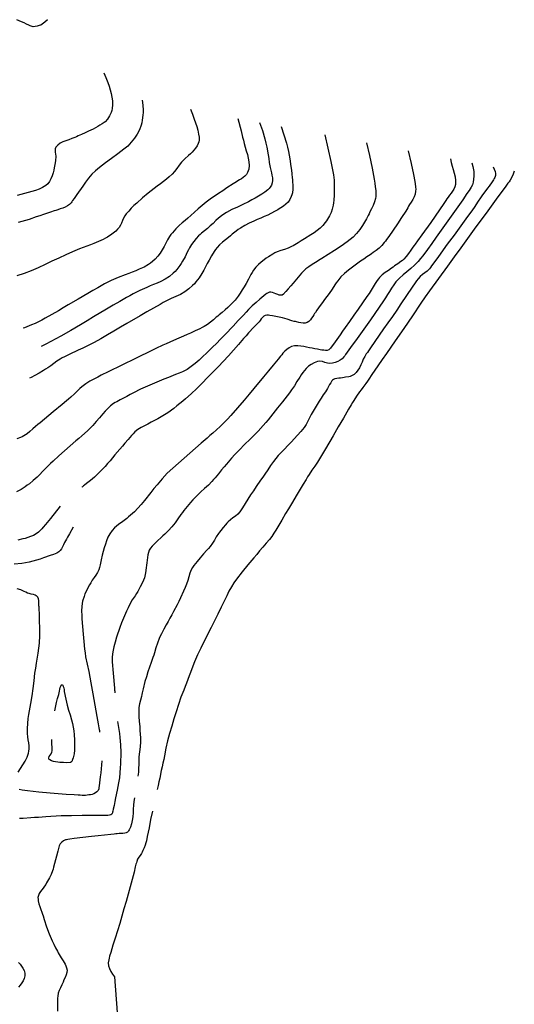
# Model space of a CAD drawing. Extents: x -6807 to 0, y -4892 to 923.
# Tile 9 of 9: x -1752 to 0, y -2949 to 536. Entities that reach past the tile are written whole.
import ezdxf

# ---------------------------------------------------------------- set-up
doc = ezdxf.new("R2010")
doc.units = 0
doc.header["$LTSCALE"] = 30
doc.header["$MEASUREMENT"] = 0
doc.layers.add('C_CNTR', color=3, linetype='CONTINUOUS')
doc.layers.add('C_INDX', color=5, linetype='CONTINUOUS')

msp = doc.modelspace()

# ---------------------------------------------------------------- linework, layer by layer
at = {"layer": 'C_CNTR'}
for points, elevation in [([(-1653.8, 535.1), (-1662.6, 526.2), (-1672.2, 519.3), (-1677.4, 516.7), (-1682.9, 514.6), (-1689.9, 512.5), (-1697.1, 511.1), (-1704.2, 510.8), (-1711, 512.4), (-1715.4, 514.2), (-1719.7, 516.1), (-1728.4, 520), (-1736.9, 523.9), (-1745.4, 528), (-1762.1, 535.5)], 228), ([(-1454.5, 347.9), (-1446.9, 330.7), (-1440, 313.1), (-1435.6, 300.5), (-1431.8, 287.7), (-1428.5, 274.7), (-1425.6, 261.4), (-1423.6, 248.1), (-1423.2, 234.8), (-1424.7, 221.3), (-1426.2, 214.5), (-1428.3, 207.5), (-1433.8, 194.8), (-1441.1, 183.6), (-1450, 174.2), (-1460.3, 166.5), (-1468, 161.8), (-1475.7, 157.2), (-1491.6, 148.4), (-1508, 140.5), (-1520.4, 135), (-1532.7, 129.6), (-1545, 124.2), (-1551.1, 121.5), (-1557.3, 118.8), (-1567.5, 114.7), (-1578.2, 110.9), (-1588.9, 107.1), (-1599.3, 102.9), (-1608.9, 98), (-1617.2, 91.9), (-1620.7, 88.4), (-1623.8, 84.4), (-1626, 79), (-1626.5, 72.9), (-1626, 66.3), (-1625, 59.5), (-1624.3, 52.7), (-1624.4, 46.2), (-1625, 41.9), (-1625.6, 37.5), (-1626.8, 28.9), (-1629.8, 11.5), (-1631.7, 2.7), (-1634.2, -6.5), (-1637.6, -17.1), (-1641.7, -27.4), (-1646.5, -36.8), (-1652.6, -45), (-1660, -51.5), (-1665.5, -54.9), (-1671.3, -58.1), (-1683.5, -63.7), (-1696.4, -68.4), (-1709.6, -72.4), (-1722.7, -75.9), (-1735.7, -79.3), (-1761.4, -86.1)], 216), ([(-1147.3, 218.3), (-1140.1, 200.9), (-1133.6, 183.2), (-1129.1, 170.3), (-1125.2, 157.4), (-1121.6, 144.2), (-1119.9, 137.5), (-1118.4, 130.8), (-1116.6, 119.8), (-1116.7, 108.7), (-1117.6, 103.2), (-1119.4, 97.7), (-1123.7, 88.8), (-1128.9, 80.8), (-1135, 73.5), (-1141.5, 66.6), (-1147.6, 60.5), (-1153.9, 54.6), (-1166.7, 42.9), (-1173, 37), (-1179, 30.8), (-1187.5, 20.3), (-1195.3, 9.2), (-1203.3, -1.7), (-1212.4, -11.5), (-1222.4, -20.3), (-1232.7, -29), (-1253.9, -45.6), (-1264.7, -53.7), (-1275.6, -61.7), (-1286.5, -69.7), (-1297.2, -77.9), (-1317.6, -95.3), (-1337.5, -113.3), (-1347.3, -122.5), (-1356.8, -132), (-1366, -141.7), (-1370.6, -146.7), (-1375.1, -151.7), (-1380.3, -158.9), (-1384.3, -167), (-1387.7, -175.6), (-1391, -184.1), (-1394.8, -192.2), (-1399.7, -199.6), (-1405.5, -206.1), (-1411.8, -212.5), (-1425.6, -224), (-1440.7, -233.7), (-1448.6, -237.9), (-1456.6, -242.1), (-1472.6, -249.9), (-1489.1, -256.9), (-1501.8, -261.6), (-1514.5, -266.1), (-1539.8, -275.5), (-1564.6, -285.8), (-1589.2, -296.7), (-1613.6, -307.9), (-1637.9, -319.3), (-1662.3, -330.9), (-1686.8, -342.2), (-1711.5, -352.9), (-1736.8, -362.4), (-1762.4, -370.9)], 180), ([(-979.4, 186.4), (-967.7, 142.1), (-962.4, 119.9), (-959.8, 108.7), (-957.1, 97.6), (-953.7, 84.8), (-949.7, 71.8), (-945.7, 58.7), (-942.3, 45.6), (-939.9, 32.5), (-939.2, 19.5), (-940.7, 6.8), (-942.5, 0.5), (-945, -5.7), (-949.2, -12.3), (-954.5, -18), (-960.5, -22.9), (-967, -27.3), (-973.6, -31.5), (-979.1, -35.1), (-984.7, -38.6), (-995.9, -45.7), (-1018, -60), (-1032.9, -69.9), (-1047.8, -79.7), (-1077.4, -99.9), (-1091.9, -110.5), (-1106, -121.5), (-1119.5, -133.3), (-1132.6, -145.7), (-1145.8, -157.9), (-1156, -166.7), (-1166.3, -175.3), (-1176.7, -183.8), (-1186.8, -192.6), (-1199.5, -204.9), (-1211.1, -218.3), (-1216.5, -225.2), (-1221.7, -232.3), (-1228.7, -243.6), (-1234.8, -255.5), (-1240.8, -267.6), (-1244.1, -273.6), (-1247.6, -279.3), (-1255.1, -290.6), (-1263.2, -301.6), (-1272, -311.7), (-1281.7, -320.8), (-1288.7, -326.3), (-1296.1, -331.4), (-1311.7, -340.4), (-1328.4, -347.9), (-1341, -352.8), (-1353.6, -357.5), (-1366.1, -362.2), (-1378.6, -367), (-1403.6, -376.8), (-1428.1, -387.4), (-1440.2, -393.4), (-1452.2, -399.7), (-1475.8, -412.9), (-1493.3, -422.9), (-1510.8, -432.9), (-1545.6, -453.3), (-1580.4, -473.9), (-1597.7, -484.2), (-1615, -494.5), (-1638.3, -508), (-1661.7, -521.1), (-1673.5, -527.4), (-1685.5, -533.5), (-1697.7, -539.3), (-1710, -544.8), (-1735, -554.8), (-1740, -556.4)], 156), ([(-825.4, 157.2), (-816, 128.1), (-807.5, 98.8), (-803.8, 84), (-800.4, 69.1), (-795.6, 42.7), (-791.6, 16.1), (-789.7, 2.8), (-788.1, -10.5), (-786.6, -23.9), (-786, -30.6), (-785.3, -37.3), (-784.4, -50.7), (-784.6, -63.9), (-786.3, -77.2), (-787.8, -83.9), (-790, -90.6), (-794.9, -100.9), (-801.4, -109.8), (-809.1, -117.6), (-817.8, -124.4), (-826.9, -130.3), (-832.5, -133.7), (-838.2, -137), (-849.8, -143.6), (-873.5, -155.8), (-885.8, -161.3), (-898.2, -166.7), (-910.5, -172), (-922.8, -177.5), (-939, -185.1), (-955, -193.1), (-970.4, -202), (-977.9, -207), (-985.1, -212.3), (-999.1, -223.6), (-1006, -229.3), (-1012.9, -235.1), (-1023.4, -243.6), (-1033.9, -252.1), (-1043.9, -261.1), (-1053, -270.8), (-1058.4, -277.7), (-1063.4, -285), (-1072.6, -300.2), (-1081.4, -315.8), (-1087.9, -327.5), (-1094.1, -339.4), (-1100.4, -351.3), (-1107, -363.1), (-1116.7, -378.3), (-1127.7, -392.5), (-1133.5, -399.2), (-1139.6, -405.7), (-1152.8, -417.5), (-1167.3, -428), (-1182.9, -436.9), (-1191, -440.8), (-1199.2, -444.4), (-1215.7, -451.4), (-1231.7, -459.1), (-1243.4, -465.6), (-1255.1, -472.2), (-1278.7, -485.4), (-1302.3, -498.6), (-1325.8, -512), (-1372.1, -539.1), (-1395.2, -552.8), (-1418.3, -566.5), (-1441.5, -580.3), (-1453.1, -587.2), (-1464.8, -593.8), (-1488.4, -606.7), (-1512.4, -618.9), (-1528.6, -626.6), (-1544.8, -634.2), (-1577.1, -649.5), (-1593.3, -657.3), (-1601.3, -661.4), (-1609.3, -665.6), (-1620.8, -672.6), (-1631.6, -680.7), (-1642.1, -689), (-1653.1, -696.8), (-1660.6, -701.6), (-1668.1, -706.4), (-1683.3, -715.6), (-1699, -724.2), (-1711.2, -730.2), (-1717.6, -733.3)], 132), ([(-671.2, 127.8), (-660.4, 80.7), (-649.7, 33.5), (-644.8, 9.8), (-642.4, -2.1), (-640.2, -14), (-638.2, -31.8), (-637.9, -49.7), (-637.9, -58.8), (-638, -67.8), (-638.4, -85.7), (-639.6, -103.4), (-640.6, -112.4), (-641.9, -121.4), (-644.9, -134.6), (-649.3, -147.1), (-655, -159.1), (-661.8, -170.7), (-665.6, -176.5), (-669.6, -182.1), (-678.1, -192.8), (-687.6, -202.5), (-698.2, -210.9), (-709.3, -218.3), (-720.6, -225.7), (-743.4, -240), (-754.8, -247.1), (-766.3, -254.1), (-777.9, -261), (-783.7, -264.3), (-789.6, -267.7), (-801.7, -273.1), (-814.5, -277.2), (-827.5, -281), (-840, -286), (-848.1, -290), (-855.9, -294.4), (-871.1, -303.9), (-878.5, -308.9), (-885.7, -314.1), (-896.4, -322.2), (-906.8, -330.8), (-916.2, -340.2), (-924.3, -350.9), (-929, -358.6), (-933.3, -366.5), (-941.7, -382.5), (-950.4, -398.2), (-957.2, -409.6), (-964, -420.9), (-971, -432.2), (-978.3, -443.2), (-989.3, -457.4), (-1001.6, -470.6), (-1014.7, -482.8), (-1024.8, -491.7), (-1035, -500.4), (-1045.3, -509), (-1050.5, -513.2), (-1055.7, -517.5), (-1066, -526.1), (-1076.3, -534.7), (-1086.9, -542.9), (-1098.2, -550.1), (-1106.2, -554.3), (-1114.2, -558.4), (-1130.6, -565.9), (-1147.1, -573.3), (-1159.4, -578.8), (-1171.7, -584.2), (-1196.3, -595), (-1220.9, -605.8), (-1233.2, -611.3), (-1245.4, -616.9), (-1269.7, -628.4), (-1293.8, -640.1), (-1305.9, -645.9), (-1318, -651.8), (-1342.3, -663.5), (-1390.6, -687), (-1439, -710.8), (-1463.2, -723), (-1475.3, -729.1), (-1487.4, -735.3), (-1503.2, -743.8), (-1518.2, -753.2), (-1532.4, -763.7), (-1539.1, -769.5), (-1545.5, -775.7), (-1558.1, -788.4), (-1571.2, -800.7), (-1578.9, -807.2), (-1586.6, -813.7), (-1602.1, -826.7), (-1633.2, -852.5), (-1664.5, -878.1), (-1680.1, -890.8), (-1688, -897.2), (-1695.8, -903.6), (-1706, -912.4), (-1715.9, -921.5), (-1726.2, -930.1), (-1737.1, -937.4), (-1743, -940.5), (-1749.2, -943.2), (-1762, -947.7)], 108), ([(-375.7, 71.6), (-365.4, 27), (-360.8, 4.6), (-358.5, -6.6), (-356.3, -17.9), (-353.6, -31), (-351.1, -44.1), (-349.5, -57.5), (-349.3, -64.3), (-349.6, -71.3), (-351.5, -81.8), (-355.1, -91.7), (-359.9, -101), (-365.4, -110.1), (-370.9, -119), (-374.4, -124.8), (-377.8, -130.6), (-384.8, -142.3), (-399.3, -165), (-414.3, -187.2), (-429.4, -209.3), (-444.8, -231.4), (-452.6, -242.4), (-456.6, -247.8), (-460.6, -253.3), (-469.1, -263.4), (-478.8, -272.5), (-489.1, -280.9), (-499.9, -288.8), (-505.4, -292.7), (-511, -296.5), (-522.1, -304), (-533.3, -311.6), (-544.4, -319.2), (-558.9, -329.5), (-573.5, -340), (-587.7, -350.9), (-601.3, -362.5), (-614, -375), (-625.4, -388.6), (-630.7, -395.9), (-635.7, -403.3), (-645.4, -418.4), (-655.6, -433.2), (-663.7, -444), (-671.9, -454.7), (-680.1, -465.5), (-688.2, -476.3), (-699.3, -492.4), (-704.7, -500.6), (-707.4, -504.7), (-710.1, -508.7), (-714.1, -514.9), (-718.2, -521.2), (-722.6, -527.1), (-727.7, -532.2), (-733.9, -536), (-737.4, -537.3), (-741, -538), (-748.5, -538.3), (-756.2, -537.4), (-763.8, -535.8), (-771.2, -534.1), (-775.6, -533.1), (-779.9, -532), (-788.4, -529.8), (-805.1, -524.9), (-821.8, -520), (-838.9, -515.6), (-856.9, -512.2), (-866.3, -511), (-871.2, -510.6), (-876.2, -510.3), (-882.5, -511.2), (-887.7, -514.1), (-892.3, -518.5), (-896.4, -523.7), (-900.3, -529), (-904.4, -533.8), (-906.8, -536.3), (-909.1, -538.7), (-913.8, -543.4), (-923.2, -553), (-941.5, -572.7), (-950.4, -582.9), (-959.2, -593.1), (-976.8, -613.4), (-994.5, -633.7), (-1012.5, -653.8), (-1049.4, -692.8), (-1068.2, -712.1), (-1087, -731.2), (-1105.7, -750.7), (-1115.2, -760.3), (-1124.8, -769.8), (-1144.5, -788), (-1164.6, -805.8), (-1174.8, -814.5), (-1185.2, -823.1), (-1195.6, -831.6), (-1206.2, -839.9), (-1227.9, -855.5), (-1250.6, -869.8), (-1262.4, -876.5), (-1274.4, -882.7), (-1286.4, -889), (-1292.4, -892.1), (-1298.3, -895.4), (-1310.2, -901.8), (-1322.2, -908.2), (-1333.6, -915.3), (-1344, -923.5), (-1350.3, -929.8), (-1356.5, -936.3), (-1368.3, -949.9), (-1379.8, -963.7), (-1388.5, -974), (-1397.2, -984.2), (-1414.6, -1004.7), (-1432.1, -1025.1), (-1441, -1035.2), (-1449.8, -1045.3), (-1468.2, -1064.9), (-1477.9, -1074.3), (-1487.7, -1083.4), (-1501.4, -1094.9), (-1515.6, -1105.9), (-1522.6, -1111.5), (-1526.1, -1114.3), (-1527.8, -1115.8), (-1529.5, -1117.3), (-1531.6, -1119.2), (-1531.6, -1119.2)], 60), ([(-226.4, 43.1), (-223.8, 30.2), (-220.3, 17.6), (-216.3, 5.1), (-212.6, -7.5), (-209.7, -20.3), (-208.1, -33.5), (-208, -40.4), (-208.5, -47.3), (-210.5, -56.3), (-214.1, -64.3), (-218.8, -71.7), (-224.1, -78.8), (-229.7, -85.8), (-234.9, -92.9), (-238.6, -98.5), (-242.4, -104.1), (-250, -115.3), (-265.1, -137.6), (-280.4, -159.8), (-295.9, -181.9), (-327.3, -225.8), (-343.1, -247.6), (-351, -258.5), (-355, -263.9), (-359, -269.4), (-366.7, -280.4), (-374.5, -291.5), (-382.6, -302.1), (-391.6, -311.9), (-396.5, -316.5), (-401.7, -320.7), (-412.7, -328.6), (-424, -336.1), (-429.6, -340), (-435.1, -344), (-446, -351.8), (-457.1, -359.6), (-467.7, -367.7), (-477.4, -376.8), (-481.7, -381.9), (-485.7, -387.2), (-493.1, -398.6), (-500.1, -410.3), (-507.3, -421.7), (-514.8, -432.9), (-522.3, -444), (-537.4, -466.3), (-552.6, -488.5), (-568, -510.5), (-583.9, -532.3), (-599.7, -554.1), (-608.5, -566.8), (-617.3, -579.6), (-634.8, -605.1), (-643.9, -617.5), (-648.5, -623.7), (-650.8, -626.7), (-653.2, -629.7), (-657.4, -633.1), (-662.6, -634.8), (-668.6, -635.1), (-675, -634.6), (-681.4, -633.7), (-687.4, -632.7), (-692.3, -631.9), (-697, -631), (-706.5, -629.1), (-715.9, -627.2), (-725.4, -625.4), (-735.8, -623.4), (-745.9, -621.3), (-756.1, -619.5), (-766.9, -618.6), (-772.7, -618.7), (-778.7, -619.2), (-789.1, -621.6), (-798.1, -625.7), (-806, -631.4), (-813, -638), (-819.5, -645.2), (-823.8, -650.3), (-828.1, -655.5), (-836.8, -665.8), (-853.9, -686.6), (-870.9, -707.5), (-888, -728.4), (-922.2, -769.8), (-939.5, -790.3), (-957, -810.6), (-980.4, -837.9), (-1003.9, -865), (-1016, -878.3), (-1028.5, -891.2), (-1041.5, -903.6), (-1055, -915.5), (-1068.5, -927.4), (-1078.5, -936.4), (-1088.6, -945.3), (-1108.9, -962.9), (-1149.7, -998), (-1190.2, -1033.4), (-1210.1, -1051.5), (-1229.5, -1069.9), (-1248, -1089.4), (-1265.4, -1110.1), (-1276.6, -1124.1), (-1287.8, -1138.1), (-1310.2, -1166), (-1321.6, -1179.9), (-1333.2, -1193.6), (-1345.7, -1206.4), (-1359.4, -1218.2), (-1366.3, -1224), (-1373.2, -1229.8), (-1387.3, -1240.9), (-1401.9, -1251.5), (-1408.9, -1257), (-1415.8, -1262.9), (-1425, -1272.5), (-1432.9, -1283.5), (-1439.5, -1295.5), (-1444.7, -1308.3), (-1448.8, -1321.2), (-1452.6, -1333.9), (-1456, -1346.6), (-1459.5, -1359.3), (-1463.4, -1376.6), (-1467.2, -1394), (-1469.3, -1402.6), (-1472, -1411.1), (-1476.4, -1420.9), (-1482.2, -1430.1), (-1488.5, -1438.9), (-1494.9, -1447.7), (-1500.6, -1456.9), (-1505, -1464.7), (-1509.2, -1472.6), (-1517.3, -1488.6), (-1520.9, -1496.8), (-1524.3, -1505.3), (-1529.5, -1522.5), (-1532.4, -1540.1), (-1533, -1558), (-1532.5, -1571.5), (-1531.9, -1585), (-1530.1, -1611.8), (-1527.9, -1638.6), (-1526.7, -1652), (-1525.4, -1665.4), (-1522.5, -1692.2), (-1520.7, -1705.6), (-1518.6, -1718.9), (-1513, -1745.2), (-1507.2, -1771.4), (-1503.7, -1791.3), (-1500.1, -1811.1), (-1492.9, -1850.8), (-1485.7, -1890.5), (-1478.5, -1930.2), (-1473.7, -1956.8), (-1471.3, -1970.2), (-1470.1, -1976.8), (-1469.5, -1980.2), (-1469.2, -1981.8), (-1468.9, -1983.5), (-1469, -1986), (-1469, -1986)], 36), ([(-75.2, 14.3), (-71.4, 6.3), (-68.3, -1.4), (-66.5, -9), (-66.5, -16.1), (-69, -22.8), (-71.4, -26.8), (-73.8, -30.7), (-78.8, -38.5), (-89.5, -53.5), (-95.3, -61.2), (-101.2, -68.8), (-112.6, -84.2), (-120.2, -95.3), (-127.6, -106.5), (-142.8, -128.8), (-154.5, -145.1), (-166.3, -161.5), (-189.9, -194.2), (-213.5, -226.9), (-237.4, -259.4), (-269.1, -302.8), (-284.9, -324.6), (-292.9, -335.5), (-296.9, -340.9), (-301, -346.3), (-308.2, -354), (-316.7, -360.6), (-325.6, -366.8), (-334, -373.5), (-341.2, -381.2), (-346.5, -388.5), (-351.8, -395.9), (-362, -410.7), (-381.8, -440.6), (-401.5, -470.6), (-416.7, -492.8), (-432.1, -515), (-447.6, -537), (-463.1, -559.1), (-493.6, -603.3), (-509, -625.4), (-516.6, -636.4), (-520.5, -641.9), (-524.4, -647.4), (-529.9, -656.3), (-534.9, -666.1), (-539.6, -676.3), (-544.2, -686.4), (-549, -696.3), (-554.4, -705.4), (-560.5, -713.5), (-567.8, -720.1), (-576.4, -725), (-581.5, -726.7), (-586.7, -728.1), (-597.6, -730), (-603, -730.9), (-608.4, -731.9), (-615.2, -732.9), (-622.1, -733.5), (-629, -734.2), (-635.4, -735.6), (-641, -738.3), (-643.7, -740.4), (-646.2, -743), (-650.5, -749.1), (-654.3, -756), (-657.9, -763), (-661.8, -769.7), (-665.5, -775.4), (-669.3, -781), (-676.8, -792.2), (-684.2, -803.5), (-691.5, -814.9), (-705.5, -837.9), (-712.3, -849.6), (-715.7, -855.4), (-719.1, -861.2), (-725.5, -873), (-731.5, -885.2), (-737.8, -897.1), (-745, -908.3), (-750.4, -915.3), (-756.2, -922.1), (-768.2, -935.3), (-780.4, -948.4), (-789.6, -958.3), (-798.9, -968.1), (-817.6, -987.6), (-836, -1007.4), (-844.8, -1017.5), (-853.4, -1028), (-863.8, -1042.5), (-873.6, -1057.6), (-883.5, -1072.6), (-891.2, -1083.6), (-899, -1094.5), (-914.4, -1116.5), (-924.3, -1131.4), (-934, -1146.4), (-953.2, -1176.6), (-962.9, -1191.7), (-967.9, -1199.2), (-972.9, -1206.6), (-979.9, -1214.7), (-988.2, -1221.6), (-997.1, -1227.9), (-1005.8, -1234.3), (-1013.7, -1241.6), (-1018.3, -1246.5), (-1022.8, -1251.6), (-1031.7, -1261.8), (-1040.2, -1272.3), (-1044.3, -1277.6), (-1048.4, -1283), (-1055.8, -1294.3), (-1062.6, -1305.9), (-1069.6, -1317.5), (-1077.3, -1328.5), (-1082.9, -1335.4), (-1088.7, -1342.1), (-1100.8, -1355.3), (-1106.8, -1361.9), (-1112.6, -1368.7), (-1124, -1382.2), (-1134.9, -1396.1), (-1139.9, -1403.3), (-1144.5, -1411), (-1149.8, -1423.3), (-1153.5, -1436.2), (-1156.9, -1449.3), (-1161.3, -1461.9), (-1166.6, -1474.2), (-1171.9, -1486.5), (-1182.9, -1510.9), (-1188.7, -1523), (-1194.6, -1535.1), (-1206.8, -1559.1), (-1213.3, -1570.9), (-1219.9, -1582.6), (-1226.6, -1594.4), (-1233.2, -1606.1), (-1241.9, -1621.9), (-1250.3, -1637.8), (-1254.2, -1645.8), (-1257.9, -1654), (-1264, -1670.8), (-1269.4, -1687.9), (-1274.7, -1705), (-1277.6, -1713.5), (-1280.5, -1721.9), (-1286.4, -1738.9), (-1298, -1772.8), (-1303.5, -1789.9), (-1308.7, -1807.1), (-1315.3, -1833.1), (-1318.3, -1846.3), (-1319.8, -1852.8), (-1321.2, -1859.4), (-1324.3, -1872.5), (-1327.4, -1885.5), (-1329.7, -1898.7), (-1330.7, -1912.3), (-1330.6, -1921.5), (-1330.1, -1930.6), (-1328.5, -1948.4), (-1327, -1966.2), (-1326.2, -1979.6), (-1325.4, -1993), (-1324.6, -2006.4), (-1324.1, -2019.8), (-1325.1, -2037.7), (-1327.9, -2055.5), (-1330.1, -2073.3), (-1330.6, -2086.7), (-1330.7, -2100.2), (-1330.8, -2113.6), (-1331.5, -2127), (-1333.7, -2142), (-1333.7, -2142)], 12), ([(-1608.8, -1186.4), (-1642.9, -1229.4), (-1660.3, -1250.6), (-1669.1, -1261), (-1673.6, -1266.2), (-1678.1, -1271.4), (-1685.6, -1278.6), (-1694.2, -1284.5), (-1703.6, -1289.4), (-1713.6, -1293.6), (-1723.9, -1297.2), (-1732.7, -1300), (-1741.4, -1302.3), (-1758.7, -1306.2)], 60), ([(-1562.4, -1259.9), (-1576, -1284.3), (-1583.2, -1296.4), (-1586.8, -1302.4), (-1590.3, -1308.4), (-1594, -1315.3), (-1597.3, -1322.6), (-1600.7, -1329.9), (-1604.4, -1336.9), (-1608.8, -1343.2), (-1614, -1348.3), (-1620.4, -1352.1), (-1626.3, -1354.4), (-1632.2, -1356.6), (-1643.9, -1360.8), (-1667.3, -1369), (-1679.9, -1373.3), (-1692.7, -1377.4), (-1718.6, -1384.2), (-1745, -1389), (-1771.6, -1391)], 48), ([(-1757.9, -2127.8), (-1749.2, -2114.9), (-1740.7, -2101.9), (-1732.8, -2088.6), (-1726.2, -2074.8), (-1721.2, -2060.4), (-1719.5, -2052.9), (-1718.4, -2045.1), (-1718.2, -2034.1), (-1719.6, -2023.3), (-1721.6, -2012.6), (-1723.4, -2001.9), (-1724.1, -1991.2), (-1724, -1982.2), (-1724, -1973.2), (-1723.6, -1955.2), (-1721.9, -1937.3), (-1719.8, -1924), (-1717.6, -1910.8), (-1713, -1884.3), (-1708.5, -1857.9), (-1704.4, -1831.4), (-1701.2, -1804.5), (-1698.2, -1777.6), (-1695.6, -1759.8), (-1692.6, -1742.1), (-1686.6, -1706.6), (-1684.1, -1688.9), (-1682.2, -1671.1), (-1680.9, -1644.4), (-1680.9, -1631), (-1681, -1617.6), (-1681.6, -1591.6), (-1682.4, -1565.5), (-1683, -1552.3), (-1683.5, -1545.6), (-1683.7, -1542.2), (-1684, -1538.9), (-1684.3, -1532.6), (-1684.5, -1526.1), (-1684.9, -1519.6), (-1686, -1513.7), (-1688, -1508.6), (-1691.3, -1504.8), (-1694, -1503), (-1697, -1501.6), (-1703.7, -1499.3), (-1711, -1497.5), (-1718.3, -1495.7), (-1725.1, -1493.5), (-1731, -1491), (-1736.8, -1488.3), (-1748.5, -1482.8), (-1760.8, -1478.7)], 36), ([(-1628.1, -1910.4), (-1621.5, -1881.4), (-1617.8, -1867.1), (-1616, -1859.9), (-1615, -1856.3), (-1614.1, -1852.7), (-1612.9, -1847.1), (-1611.7, -1840.6), (-1610.4, -1834), (-1608.9, -1827.8), (-1607, -1822.7), (-1604.8, -1819.3), (-1603.6, -1818.4), (-1602.1, -1818.2), (-1599.6, -1819.9), (-1597.7, -1823.9), (-1596.2, -1829.4), (-1595.1, -1835.7), (-1594.1, -1842.1), (-1593.1, -1847.8), (-1592.6, -1850.4), (-1592, -1853.1), (-1590.9, -1858.4), (-1588.9, -1869.1), (-1586.7, -1879.7), (-1584.2, -1890.3), (-1579.3, -1907.6), (-1573.8, -1924.7), (-1568.7, -1942), (-1565.6, -1955.1), (-1563, -1968.3), (-1560.8, -1981.6), (-1558.9, -1995), (-1557.5, -2013), (-1557.5, -2030.9), (-1557.8, -2040), (-1558.3, -2049.3), (-1559.8, -2063), (-1562.8, -2076.3), (-1564.8, -2082.8), (-1565.9, -2086), (-1566.5, -2087.6), (-1567.1, -2089.2), (-1569.1, -2091.5), (-1572.1, -2092.9), (-1572.1, -2092.9)], 48), ([(-1572.1, -2092.9), (-1584.9, -2094), (-1597.4, -2093.8), (-1603.7, -2093.4), (-1610, -2093), (-1617.3, -2092.4), (-1625.1, -2091.3), (-1632.8, -2089.7), (-1639.6, -2087.4), (-1645.1, -2084.3), (-1647.2, -2082.5), (-1648.6, -2080.4), (-1649, -2076.6), (-1647.2, -2072.2), (-1644.2, -2067.4), (-1640.9, -2062.3), (-1638.2, -2057.2), (-1637.1, -2052.2), (-1637.1, -2049.2), (-1637.2, -2046.1), (-1637.6, -2039.9), (-1638.7, -2027.2), (-1638.9, -2020.9), (-1638.9, -2017.8), (-1638.8, -2016.3), (-1638.7, -2014.7), (-1638.4, -2011.9), (-1638.4, -2011.9)], 48), ([(-1461.4, -2087.6), (-1463.9, -2116.1), (-1465.3, -2130.3), (-1466.7, -2144.5), (-1469.1, -2165.5), (-1470.6, -2176), (-1471.4, -2181.2), (-1472.3, -2186.4), (-1474.5, -2192), (-1478.5, -2197), (-1483.7, -2201), (-1489.7, -2204.1), (-1495.8, -2206), (-1501.7, -2207.2), (-1507.6, -2208.3), (-1519.5, -2209.7), (-1531.4, -2209.8), (-1538.5, -2209.3), (-1545.5, -2208.9), (-1559.7, -2208), (-1588, -2206), (-1616.2, -2203.8), (-1644.4, -2201.5), (-1684.3, -2198), (-1724, -2193.7), (-1743.8, -2190.8), (-1753.6, -2189.2)], 36), ([(-1345.5, -2218.8), (-1347.5, -2231.3), (-1348.9, -2244.5), (-1349.8, -2258.2), (-1350.7, -2271.9), (-1351.8, -2285.5), (-1353.4, -2298.5), (-1355.7, -2310.7), (-1359.1, -2321.8), (-1363.9, -2331.5), (-1366.9, -2335.7), (-1368.5, -2337.7), (-1370.3, -2339.5), (-1374.7, -2342.2), (-1380.2, -2343.8), (-1386.5, -2344.5), (-1393.2, -2344.7), (-1400, -2344.8), (-1406.4, -2345.3), (-1412.1, -2345.9), (-1417.9, -2346.6), (-1429.3, -2347.8), (-1452, -2350.3), (-1474.7, -2352.7), (-1497.4, -2355.2), (-1528.2, -2358.5), (-1559.1, -2362.2), (-1574.4, -2364.6), (-1582.1, -2365.9), (-1585.9, -2366.6), (-1589.7, -2367.4), (-1597, -2370.2), (-1603.5, -2375), (-1608.7, -2381.2), (-1612, -2388.4), (-1613.2, -2392.9), (-1614.4, -2397.5), (-1616.8, -2406.7), (-1621.5, -2425), (-1625, -2437.9), (-1628.4, -2450.9), (-1632, -2463.8), (-1634, -2470.3), (-1636.1, -2476.8), (-1641.1, -2489.4), (-1647.1, -2501.4), (-1653.6, -2513.1), (-1656.8, -2519), (-1660, -2524.9), (-1664, -2531.5), (-1668.9, -2537.7), (-1674, -2543.8), (-1678.9, -2550), (-1683.1, -2556.5), (-1686.1, -2563.6), (-1687.4, -2571.5), (-1687.3, -2577.2), (-1686.7, -2582.6), (-1684.2, -2593.1), (-1680.7, -2603.3), (-1676.8, -2613.2), (-1673.2, -2623.3), (-1671.2, -2629.8), (-1669.2, -2636.2), (-1665.3, -2649.1), (-1657.1, -2674.9), (-1648.1, -2700.2), (-1637.6, -2724.8), (-1631.5, -2736.8), (-1625.2, -2748.8), (-1618.7, -2760.7), (-1615.5, -2766.7), (-1612.3, -2772.7), (-1605.5, -2784.2), (-1598.2, -2795.5), (-1591.5, -2807.1), (-1588.5, -2813.2), (-1586, -2819.6), (-1584.5, -2828.1), (-1585.4, -2836.7), (-1588, -2845.3), (-1591.6, -2853.8), (-1595.5, -2862.2), (-1598.7, -2870.6), (-1600.6, -2875.7), (-1602.7, -2880.6), (-1607.4, -2890.4), (-1612, -2900.1), (-1615.7, -2910.1), (-1617.6, -2920.5), (-1618, -2927.2), (-1618.2, -2933.9), (-1618.2, -2947.2), (-1618.2, -2973.9)], 12)]:
    msp.add_lwpolyline(points, dxfattribs=dict(at, elevation=elevation))
for points in [[(0, 0), (-3.9, -11.4), (-8.5, -22.3), (-14.5, -32.4), (-18.5, -37.8), (-22.5, -43.2), (-30.6, -53.9), (-46.6, -75.5), (-58.5, -91.8), (-70.4, -108.2), (-94.2, -140.8), (-142, -206.1), (-189.7, -271.4), (-213.5, -304.1), (-237.2, -336.8), (-268.9, -380.2), (-300.3, -423.8), (-315.6, -445.8), (-330.8, -468.1), (-361.1, -512.6), (-376.4, -534.7), (-391.7, -556.8), (-422.4, -601), (-453.1, -645.3), (-468.4, -667.4), (-483.6, -689.6), (-504.8, -720.7), (-515.3, -736.2), (-520.7, -744), (-526, -751.7), (-537.2, -766.7), (-542.8, -774.1), (-548.3, -781.6), (-558.6, -796.5), (-568.4, -811.8), (-573.1, -819.6), (-577.8, -827.5), (-587.1, -843.1), (-605.5, -874.4), (-623.9, -905.8), (-642.2, -937.1), (-669.4, -983.5), (-683, -1006.7), (-689.9, -1018.3), (-696.8, -1030), (-706.6, -1044.9), (-717, -1059.3), (-726.9, -1074.1), (-732.2, -1082.8), (-737.5, -1091.4), (-748, -1108.7), (-768.9, -1143.3), (-789.7, -1177.8), (-800, -1195.1), (-810.4, -1212.4), (-823.8, -1235.6), (-837.3, -1258.9), (-844.3, -1270.5), (-851.5, -1281.9), (-859.1, -1293.1), (-867.2, -1303.9), (-878.6, -1317.5), (-890.6, -1330.7), (-902.3, -1344.3), (-912.5, -1356.9), (-922.9, -1369.4), (-943.8, -1394.2), (-964.5, -1419.1), (-984.2, -1444.6), (-993.6, -1457.7), (-1002.4, -1471.1), (-1011, -1486.8), (-1018.5, -1503.2), (-1026.1, -1519.5), (-1032.1, -1531.6), (-1038.1, -1543.7), (-1050.1, -1567.8), (-1074.4, -1616), (-1098.4, -1664.1), (-1110.4, -1688.2), (-1116.3, -1700.2), (-1122.1, -1712.2), (-1133, -1736.6), (-1142.7, -1761.7), (-1147.4, -1774.4), (-1151.8, -1787.1), (-1160.9, -1812.4), (-1165.8, -1824.9), (-1171, -1837.3), (-1181, -1862.4), (-1189.7, -1887.9), (-1197.9, -1913.5), (-1205.8, -1939.1), (-1213.7, -1964.8), (-1221.6, -1990.6), (-1225.3, -2003.5), (-1228.7, -2016.6), (-1234, -2042.9), (-1239, -2069.2), (-1241.9, -2082.4), (-1244.8, -2095.7), (-1247.7, -2108.9), (-1250.6, -2122.1), (-1256.1, -2148.4), (-1258.9, -2161.6), (-1261.9, -2174.7), (-1265.3, -2188.9), (-1265.3, -2188.9)], [(-1282.2, -2265), (-1288.5, -2295), (-1294.1, -2325.1), (-1300.1, -2355.2), (-1303.4, -2370.3), (-1305.3, -2377.9), (-1307.3, -2385.5), (-1311.1, -2395.7), (-1316, -2405.3), (-1318.6, -2410.1), (-1321.2, -2414.9), (-1325.4, -2421.9), (-1330.1, -2428.8), (-1334.4, -2435.8), (-1337.6, -2443.6), (-1338.9, -2448.5), (-1340.2, -2453.3), (-1342.6, -2462.7), (-1347.1, -2481.3), (-1350.4, -2494.4), (-1353.7, -2507.6), (-1357, -2520.8), (-1360.5, -2533.9), (-1367.9, -2559.8), (-1375.6, -2585.6), (-1383, -2611.4), (-1390.3, -2637.3), (-1397.7, -2663.1), (-1405.5, -2688.9), (-1413.7, -2714.5), (-1422.1, -2740), (-1426.1, -2752.9), (-1429.9, -2765.9), (-1433.5, -2779), (-1435.2, -2785.5), (-1436.9, -2792.1), (-1438.2, -2802.4), (-1437.1, -2812.6), (-1434.1, -2822.6), (-1429.4, -2832.6), (-1423.5, -2842.5), (-1416.7, -2852.3), (-1406.7, -2978.6)]]:
    msp.add_lwpolyline(points, dxfattribs=at)
at = {"layer": 'C_INDX'}
for points, elevation in [([(-1318.9, 251), (-1315.9, 233.5), (-1314.9, 215.8), (-1315, 206.7), (-1315.5, 197.7), (-1317.8, 179.9), (-1319.7, 171), (-1322.2, 162), (-1328.3, 145.5), (-1336.2, 130.1), (-1346, 115.9), (-1351.6, 108.7), (-1357.4, 101.8), (-1369.7, 88.5), (-1383.4, 76.8), (-1394.1, 68.8), (-1404.9, 60.8), (-1426.6, 44.8), (-1448.2, 28.7), (-1458.9, 20.6), (-1469.6, 12.4), (-1483.6, 1.1), (-1496.6, -11.2), (-1508.2, -24.8), (-1518.7, -39.3), (-1529, -53.9), (-1549.3, -83.2), (-1559.5, -97.7), (-1564.7, -104.9), (-1567.3, -108.5), (-1570, -112.1), (-1575.9, -118.4), (-1583, -123.6), (-1591, -127.7), (-1599.5, -131.1), (-1608.3, -134.2), (-1617.1, -137.1), (-1623.6, -139.3), (-1630, -141.5), (-1642.7, -145.6), (-1668, -153.9), (-1680.7, -158.3), (-1693.5, -162.7), (-1719, -171.2), (-1731.9, -175.1), (-1744.9, -178.9), (-1757.9, -182.6)], 204), ([(-902.4, 171.8), (-892.6, 142.9), (-883.8, 113.6), (-880, 98.8), (-876.6, 83.9), (-872, 57.3), (-870.1, 44), (-868, 30.7), (-864.5, 12.4), (-860.6, -5.9), (-858.8, -15.1), (-858, -19.7), (-857.2, -24.4), (-856.7, -33), (-857.9, -41.7), (-860.6, -50), (-864.9, -57.3), (-869, -62.3), (-873.6, -66.9), (-883.9, -75.1), (-894.9, -82.1), (-900.8, -85.5), (-906.6, -88.9), (-918.3, -95.6), (-930.1, -102.2), (-942.1, -108.7), (-961.4, -118.2), (-981, -127.4), (-1000.4, -136.7), (-1019.3, -146.8), (-1028.5, -152.3), (-1037.3, -158.2), (-1047.7, -166.5), (-1057.5, -175.7), (-1067.1, -185.2), (-1076.9, -194.4), (-1082, -198.8), (-1087.2, -203.2), (-1097.7, -211.8), (-1108.1, -220.4), (-1113.2, -224.8), (-1118.2, -229.3), (-1127.3, -238.8), (-1135.5, -249.1), (-1143.1, -260.1), (-1150.3, -271.4), (-1154.8, -279.2), (-1158.9, -287.2), (-1166.6, -303.4), (-1174.9, -319.3), (-1179.7, -326.9), (-1184.8, -334.4), (-1195.9, -348.7), (-1202, -355.3), (-1208.3, -361.5), (-1222, -372.8), (-1236.8, -382.6), (-1252.8, -391), (-1265.2, -396.4), (-1277.7, -401.4), (-1290.1, -406.5), (-1302.3, -411.9), (-1326.7, -423.2), (-1350.7, -435.1), (-1362.4, -441.5), (-1374.2, -448), (-1397.7, -461.3), (-1421, -474.8), (-1444.2, -488.5), (-1490.4, -516.2), (-1513.4, -530.1), (-1536.6, -543.8), (-1571.3, -564.2), (-1606.2, -584.5), (-1641.5, -603.9), (-1659.4, -613.2), (-1676.2, -621.3)], 144), ([(-523.6, 99.6), (-512.7, 55.2), (-507.8, 32.9), (-503.2, 10.6), (-498.5, -16), (-496.6, -29.3), (-494.6, -42.6), (-492.6, -56.1), (-491.1, -69.5), (-490.5, -83), (-490.9, -89.8), (-491.7, -96.7), (-494.9, -109.6), (-499.7, -121.7), (-505.5, -133.4), (-511.5, -145), (-514.6, -151.1), (-517.7, -157.1), (-524.1, -169), (-530.7, -180.8), (-537.7, -192.4), (-547.6, -207.1), (-558.7, -221), (-571, -233.6), (-581.2, -242.4), (-591.7, -250.9), (-613.8, -266.4), (-636.6, -280.9), (-659.3, -295.4), (-681.9, -309.8), (-693.3, -317), (-699, -320.6), (-704.7, -324.3), (-716.2, -331.4), (-727.6, -338.7), (-738.6, -346.6), (-748.5, -355.5), (-754.5, -362.1), (-760.4, -368.9), (-771.8, -382.8), (-783.3, -396.7), (-791.9, -406.7), (-800.6, -416.7), (-809.3, -426.6), (-813.7, -431.5), (-815.9, -434), (-818.2, -436.4), (-822.3, -439.2), (-827.1, -439.9), (-832.5, -439), (-838.3, -437), (-844.4, -434.5), (-850.6, -431.9), (-856.6, -429.7), (-862.4, -428.4), (-867.7, -428.5), (-872.5, -430.7), (-876.2, -433.4), (-879.9, -436.2), (-887.3, -442), (-894.4, -447.9), (-901.5, -454), (-915, -465.7), (-928.5, -477.5), (-941.3, -489.9), (-950.5, -499.7), (-959.8, -509.6), (-978.2, -529.3), (-996.5, -549), (-1005.8, -558.8), (-1015, -568.7), (-1033.4, -588.2), (-1042.7, -597.9), (-1052.1, -607.5), (-1071.4, -626.1), (-1081.2, -635.3), (-1090.9, -644.5), (-1103.9, -656.9), (-1116.9, -669.3), (-1130.3, -681.2), (-1144.3, -692.4), (-1159.2, -702.2), (-1175.2, -710.4), (-1187.8, -715.6), (-1200.3, -720.5), (-1225.2, -730.3), (-1241.8, -737.2), (-1258.4, -744.1), (-1291.6, -757.9), (-1308, -765.1), (-1324.3, -772.6), (-1348.5, -784.9), (-1360.5, -791.2), (-1372.5, -797.6), (-1396.2, -810), (-1408, -816.4), (-1413.8, -819.7), (-1419.6, -823.2), (-1430.4, -830.9), (-1440.1, -840.1), (-1449.2, -849.9), (-1458.2, -859.9), (-1464.1, -866.6), (-1469.9, -873.3), (-1481.5, -886.9), (-1493.5, -900.1), (-1502.9, -909.7), (-1512.4, -919.1), (-1532.1, -937.4), (-1542.4, -946.2), (-1552.8, -954.8), (-1573.4, -972.3), (-1593.5, -990.1), (-1613.5, -1008.2), (-1633.2, -1026.5), (-1643, -1035.7), (-1652.8, -1045), (-1671.8, -1063.9), (-1681.2, -1073.5), (-1690.6, -1083), (-1704, -1095.1), (-1718, -1106.5), (-1725.2, -1112), (-1732.4, -1117.4), (-1747.3, -1127.2), (-1763, -1135.6)], 84), ([(-150.7, 28.8), (-146.7, 16.4), (-144.3, 4.1), (-143.8, -2.2), (-143.6, -8.6), (-143.8, -18.8), (-144.5, -29), (-146, -39), (-148.7, -48.6), (-153, -57.5), (-156.7, -63.2), (-160.3, -68.8), (-167.8, -80.1), (-182.9, -102.4), (-194.5, -119), (-206, -135.5), (-229.2, -168.6), (-252.7, -201.5), (-264.5, -217.9), (-276.4, -234.2), (-292, -256.1), (-307.6, -278.1), (-323.7, -299.6), (-332.1, -310.1), (-340.9, -320.1), (-353.6, -332.7), (-367, -344.5), (-373.8, -350.4), (-380.5, -356.3), (-393.8, -368), (-407.1, -379.7), (-413.4, -385.9), (-419.3, -392.3), (-427.4, -403.1), (-434.7, -414.4), (-441.7, -426.1), (-448.9, -437.5), (-456.4, -448.7), (-463.8, -459.9), (-478.9, -482.2), (-509.5, -526.6), (-532.7, -559.6), (-556.2, -592.3), (-579.9, -625), (-591.8, -641.4), (-597.7, -649.5), (-600.7, -653.6), (-603.6, -657.7), (-609.8, -664.4), (-617.3, -669.6), (-625.6, -673.9), (-634.7, -677.3), (-639.3, -678.9), (-644.1, -680.4), (-653.1, -681.5), (-662.1, -679.9), (-670.9, -677.1), (-679.8, -674.4), (-688.6, -673), (-697.6, -674.4), (-703.4, -676.5), (-709, -678.9), (-719.6, -684.3), (-729.1, -690.9), (-737.3, -698.9), (-743.4, -706.1), (-749.3, -713.6), (-755, -721.2), (-760.4, -729), (-769.9, -744.4), (-779.1, -759.9), (-789.1, -774.7), (-797, -785.4), (-805.2, -796.1), (-821.7, -817.3), (-838.5, -838.3), (-855.3, -859.3), (-872.1, -880.3), (-880.7, -890.6), (-889.4, -900.8), (-907.9, -920.3), (-926.8, -939.4), (-939.4, -952.2), (-952, -964.9), (-977.2, -990.6), (-989.6, -1003.6), (-1001.7, -1016.8), (-1019.5, -1037.1), (-1028.2, -1047.4), (-1036.9, -1057.7), (-1048.2, -1071.6), (-1059.5, -1085.5), (-1065.2, -1092.3), (-1071.2, -1099), (-1083.9, -1111.4), (-1097, -1123.4), (-1110, -1135.5), (-1119.6, -1144.7), (-1129.2, -1154), (-1138.6, -1163.5), (-1147.6, -1173.3), (-1159.2, -1187.2), (-1170.2, -1201.6), (-1175.6, -1208.8), (-1181, -1216.1), (-1191.5, -1230.7), (-1201.7, -1245.5), (-1207, -1252.7), (-1212.7, -1259.6), (-1225, -1272.5), (-1238.2, -1284.7), (-1244.8, -1290.8), (-1251.3, -1296.9), (-1264.3, -1309.3), (-1277.3, -1321.7), (-1283.3, -1327.9), (-1288.8, -1334.2), (-1293.2, -1341.3), (-1296.2, -1349.6), (-1298, -1358.6), (-1299.3, -1368), (-1300.4, -1377.4), (-1301.9, -1386.5), (-1303.4, -1395.3), (-1304.6, -1404.2), (-1306.9, -1421.8), (-1310.6, -1439.3), (-1313.5, -1447.8), (-1316.9, -1456.1), (-1324.9, -1472.1), (-1333.8, -1487.7), (-1338.4, -1495.4), (-1343.3, -1502.9), (-1353.3, -1517.9), (-1362.4, -1533.4), (-1368.5, -1545.4), (-1374.2, -1557.5), (-1384.8, -1582.1), (-1391.4, -1598.9), (-1397.7, -1615.7), (-1409.1, -1649.7), (-1414.1, -1667), (-1416.4, -1675.7), (-1418.5, -1684.5), (-1422.2, -1701.8), (-1424.5, -1719.3), (-1424.7, -1736.8), (-1423.7, -1750.2), (-1422.6, -1763.6), (-1420.2, -1790.4), (-1417.6, -1817.2), (-1416.4, -1830.6), (-1415.8, -1837.3), (-1415.5, -1840.7), (-1415.4, -1842.4), (-1415.2, -1844), (-1415.1, -1846.8), (-1415.1, -1846.8)], 24), ([(-1406, -1948.5), (-1400.7, -1976.3), (-1398.6, -1990.3), (-1397, -2004.3), (-1394.8, -2031), (-1394, -2057.9), (-1394.2, -2071.4), (-1394.7, -2084.8), (-1395.3, -2098.3), (-1396.2, -2111.8), (-1397.5, -2129.8), (-1399.2, -2147.7), (-1401.7, -2165.4), (-1404.1, -2178.4), (-1406.8, -2191.6), (-1412.4, -2218), (-1415.2, -2231.6), (-1418, -2245.2), (-1420.9, -2258.6), (-1422.4, -2265.3), (-1423.2, -2268.6), (-1424, -2271.9), (-1426.1, -2275.8), (-1429.7, -2278.3), (-1434.5, -2279.8), (-1440, -2280.5), (-1445.9, -2280.7), (-1451.6, -2280.6), (-1456.9, -2280.6), (-1461.5, -2280.6), (-1466.2, -2280.6), (-1475.5, -2280.7), (-1494, -2280.8), (-1531.2, -2281), (-1568.3, -2281.5), (-1605.4, -2282.4), (-1659.2, -2285.4), (-1686, -2287.4), (-1699.4, -2288.5), (-1712.8, -2289.5), (-1739.6, -2291), (-1753, -2291.4)], 24), ([(-1756.4, -2800.7), (-1750.8, -2807.5), (-1745.4, -2814.3), (-1740.6, -2821.7), (-1736.9, -2829.9), (-1734.5, -2839.2), (-1734.1, -2844.1), (-1734.3, -2848.8), (-1736.3, -2857.6), (-1740, -2865.8), (-1744.9, -2873.5), (-1750.3, -2880.8), (-1755.9, -2888)], 24)]:
    msp.add_lwpolyline(points, dxfattribs=dict(at, elevation=elevation))

doc.saveas('drawing.dxf')
